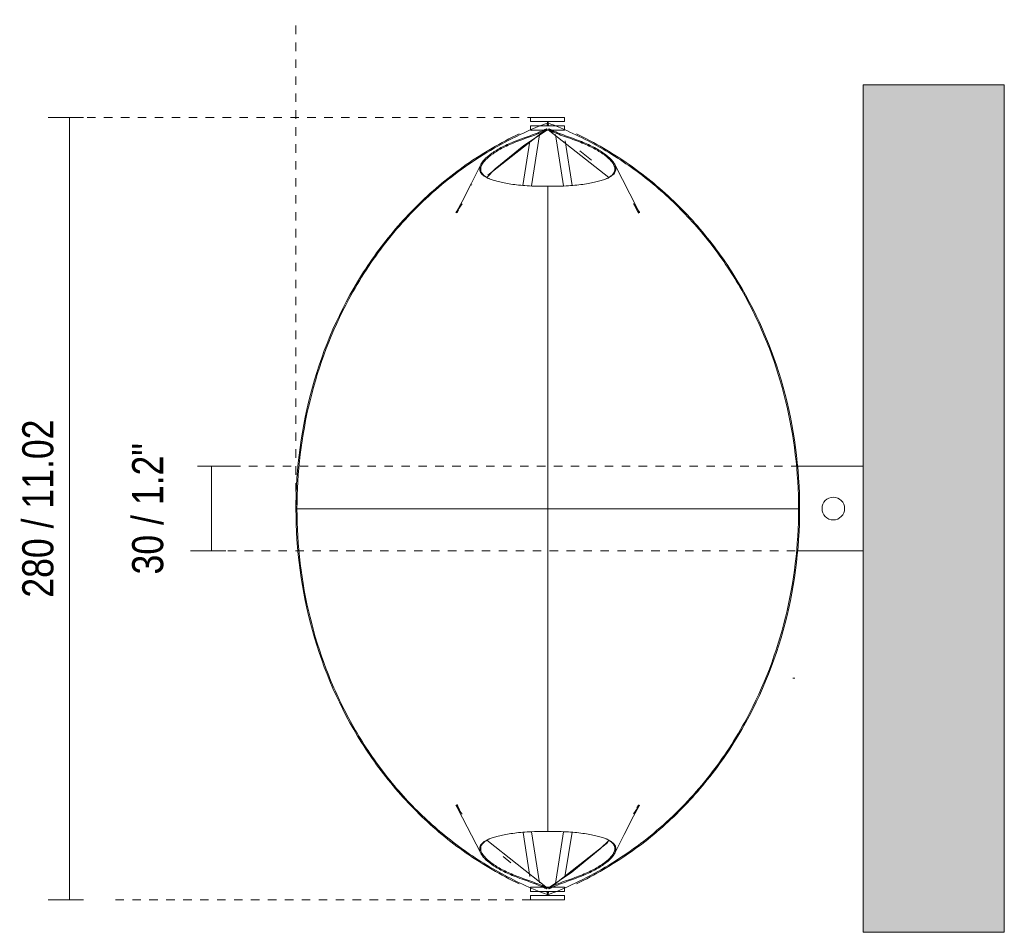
# Model space of a CAD drawing. Header units: millimetres. Extents: x -3568 to -1425, y 197 to 6753.
# Tile 3 of 3: x -3568 to -3219, y 6429 to 6753. Entities that reach past the tile are written whole.
import ezdxf

# ---------------------------------------------------------------- set-up
doc = ezdxf.new("R2010")
doc.units = ezdxf.units.MM
doc.linetypes.add('Dash', pattern=[6, 3, -3])
for name, color, linetype, lineweight in [('Cotas', 7, 'Continuous', 9), ('Cotas-5', 7, 'Continuous', 9), ('Lighthing Fixture Detail Wide Black', 7, 'Continuous', 20), ('Luminarias', 7, 'Continuous', 20), ('Muros', 7, 'Continuous', 9), ('Predeterminada', 7, 'Continuous', 9)]:
    doc.layers.add(name, color=color, linetype=linetype, lineweight=lineweight)
doc.layers.add('Lighthing Fixture Dim Grey Dash', color=7, linetype='Dash', lineweight=9, true_color=0xd2d2d2)
doc.styles.add('Arial Narrow', font='ARIALN.TTF', dxfattribs={"height": 11})
doc.dimstyles.new('FARO_-_2_2mm_Arial_Narrow_mm_Inch_Left', dxfattribs={"dimscale": 304.8, "dimtxt": 11.257741, "dimasz": 0, "dimexe": 0.024606, "dimexo": 0.0625, "dimgap": 0.008202, "dimtad": 1, "dimdec": 0, "dimzin": 0, "dimdsep": 46, "dimtxsty": 'Arial Narrow', "dimblk1": 'NONE', "dimblk2": 'NONE', "dimsah": 1, "dimcen": 0.09, "dimadec": 0, "dimazin": 0, "dimtfac": 1, "dimtdec": 4, "dimtix": 1, "dimtmove": 0, "dimatfit": 3, "dimfxl": 0.016404, "dimfxlon": 1, "dimtvp": 1, "dimtolj": 1, "dimtzin": 0, "dimarcsym": 2})
doc.dimstyles.new('FARO_-_2_2mm_Arial_Narrow_mm_Inch_Left_1', dxfattribs={"dimscale": 304.8, "dimtxt": 11.257741, "dimasz": 0, "dimexe": 0.024606, "dimexo": 0.0625, "dimgap": 0.008202, "dimtad": 1, "dimdec": 0, "dimzin": 0, "dimdsep": 46, "dimtxsty": 'Arial Narrow', "dimblk1": 'NONE', "dimblk2": 'NONE', "dimsah": 1, "dimcen": 0.09, "dimadec": 0, "dimazin": 0, "dimtfac": 1, "dimtdec": 4, "dimtix": 1, "dimtmove": 2, "dimatfit": 3, "dimfxl": 0.016404, "dimfxlon": 1, "dimtvp": 1, "dimtolj": 1, "dimtzin": 0, "dimarcsym": 2})

# ---------------------------------------------------------------- blocks, each defined once
blk = doc.blocks.new('23004-57 - 23004-57 LUANG Black_beige wall lamp-583348-Planta_PDF')
at = {"layer": 'Luminarias'}
for p, q in [((-3386.71, 6718.01), (-3386.71, 6716.51)), ((-3374.71, 6716.51), (-3374.71, 6718.01)), ((-3386.71, 6715.01), (-3386.71, 6713.51)), ((-3386.41, 6693.76), (-3383.56, 6711.81)), ((-3386.32, 6713.51), (-3386.35, 6713.31)), ((-3377.89, 6711.95), (-3375.01, 6693.75)), ((-3375.08, 6713.41), (-3375.1, 6713.51)), ((-3374.71, 6713.51), (-3374.71, 6715.01)), ((-3386.95, 6709.53), (-3389.42, 6693.94)), ((-3372, 6693.92), (-3374.49, 6709.67)), ((-3268.96, 6594.5), (-3292.22, 6594.5)), ((-3292.21, 6564.5), (-3268.96, 6564.5)), ((-3389.39, 6464.88), (-3386.92, 6449.24)), ((-3383.52, 6446.96), (-3386.39, 6465.06)), ((-3375.03, 6465.07), (-3377.92, 6446.82)), ((-3374.53, 6449.08), (-3372.02, 6464.9)), ((-3386.71, 6445.48), (-3386.71, 6443.98)), ((-3374.71, 6443.98), (-3374.71, 6445.48)), ((-3386.71, 6442.48), (-3386.71, 6440.98)), ((-3374.71, 6440.98), (-3374.71, 6442.48))]:
    blk.add_line(p, q, dxfattribs=at)
for start, end in [(0, 180), (180, 0)]:
    blk.add_arc((-3279.51, 6579.5), 4, start, end, dxfattribs=at)
for centre, start_param, end_param in [((-3380.71, 6718.01), 0.000002, 3.141594), ((-3380.71, 6716.51), 0.000002, 3.141594), ((-3380.71, 6715.01), 0.000002, 3.141594), ((-3380.71, 6713.51), 1.775172, 3.141594), ((-3380.71, 6713.51), 1.488309, 1.621271), ((-3380.71, 6713.51), 0.000002, 1.334407), ((-3380.71, 6445.48), 1.818404, 3.141594), ((-3380.71, 6443.98), 0.000002, 3.141594), ((-3380.71, 6445.48), 1.443171, 1.666408), ((-3380.71, 6445.48), 0.000002, 1.289872), ((-3380.71, 6442.48), 0.000002, 3.141594), ((-3380.71, 6440.98), 0.000002, 3.141594)]:
    blk.add_ellipse(centre, major_axis=(6, 0), ratio=0.000002, start_param=start_param, end_param=end_param, dxfattribs=at)
at = {"layer": 'Predeterminada'}
for p, q in [((-3380.65, 6716.16), (-3380.62, 6716.07)), ((-3380.62, 6716.07), (-3380.58, 6716.16)), ((-3380.93, 6713.98), (-3401.8, 6697.54)), ((-3381.08, 6713.93), (-3380.88, 6713.6)), ((-3380.5, 6713.65), (-3359.02, 6696.72)), ((-3380.15, 6713.93), (-3380.36, 6713.6)), ((-3378.57, 6712.81), (-3380.3, 6713.98)), ((-3365.17, 6702.8), (-3369.28, 6706.17)), ((-3403.99, 6701.15), (-3404.6, 6699.96)), ((-3356.65, 6699.96), (-3357.24, 6701.15)), ((-3407.51, 6694.29), (-3407.66, 6693.99)), ((-3350.15, 6687.26), (-3350.3, 6687.47)), ((-3412.74, 6684.2), (-3412.68, 6684.28)), ((-3412.19, 6685.16), (-3412.68, 6684.29)), ((-3349.1, 6473.54), (-3348.55, 6474.52)), ((-3348.49, 6474.62), (-3348.55, 6474.53)), ((-3380.73, 6445.17), (-3402.22, 6462.1)), ((-3380.3, 6444.84), (-3359.35, 6461.34)), ((-3404.58, 6458.86), (-3403.99, 6457.67)), ((-3357.24, 6457.67), (-3356.63, 6458.85)), ((-3396.39, 6456.29), (-3393.69, 6454.07)), ((-3382.7, 6446.03), (-3380.93, 6444.84)), ((-3381.08, 6444.89), (-3380.87, 6445.21)), ((-3380.15, 6444.89), (-3380.35, 6445.21)), ((-3380.61, 6442.75), (-3380.65, 6442.66)), ((-3380.58, 6442.66), (-3380.61, 6442.75))]:
    blk.add_line(p, q, dxfattribs=at)
at = {"layer": 'Predeterminada', "flags": 128}
for points in [[(-3380.72, 6715.01), (-3380.76, 6715.08), (-3380.8, 6715.17)], [(-3380.43, 6715.17), (-3380.48, 6715.08), (-3380.51, 6715.01)], [(-3402.22, 6696.77), (-3399.19, 6699.73), (-3389.13, 6707.99), (-3380.73, 6713.65)], [(-3413.15, 6684.26), (-3412.86, 6684.76), (-3410.96, 6688.25), (-3407.62, 6694.71), (-3404.34, 6701.32)], [(-3356.89, 6701.32), (-3348.82, 6685.57), (-3348.21, 6684.48), (-3348.08, 6684.26)], [(-3380.61, 6579.41), (-3380.62, 6636.47), (-3380.62, 6693.66)], [(-3410.98, 6687.38), (-3412.64, 6685.07), (-3413.15, 6684.26)], [(-3348.08, 6684.26), (-3348.17, 6684.4), (-3348.94, 6685.59), (-3350.15, 6687.26)], [(-3348.42, 6684.07), (-3348.42, 6684.07), (-3348.73, 6684.62), (-3349.8, 6686.58)], [(-3380.61, 6465.16), (-3380.61, 6522.34), (-3380.61, 6579.41)], [(-3404.34, 6457.5), (-3412.41, 6473.24), (-3413.02, 6474.33), (-3413.15, 6474.55)], [(-3413.15, 6474.55), (-3413.06, 6474.41), (-3412.29, 6473.23), (-3410.93, 6471.34)], [(-3412.81, 6474.75), (-3412.81, 6474.75), (-3412.5, 6474.2), (-3411.71, 6472.75)], [(-3348.08, 6474.55), (-3348.37, 6474.05), (-3350.27, 6470.57), (-3353.61, 6464.1), (-3356.89, 6457.5)], [(-3350.26, 6471.42), (-3348.6, 6473.75), (-3348.08, 6474.55)], [(-3359.01, 6462.05), (-3362.04, 6459.08), (-3372.1, 6450.82), (-3380.5, 6445.17)], [(-3380.8, 6443.65), (-3380.75, 6443.73), (-3380.71, 6443.82), (-3380.66, 6443.9), (-3380.62, 6443.98)], [(-3380.61, 6443.98), (-3380.57, 6443.9), (-3380.52, 6443.82), (-3380.47, 6443.73), (-3380.43, 6443.65)]]:
    blk.add_lwpolyline(points, dxfattribs=at)
at = {"layer": 'Predeterminada'}
for points, knots in [([(-3469.42, 6579.41), (-3469.41, 6592.29), (-3466.34, 6618.11), (-3454.27, 6649.9), (-3438.49, 6674.16), (-3422.04, 6691.78), (-3402.62, 6706.16), (-3388.17, 6713.19), (-3380.62, 6716.07)], [0, 0, 0, 0, 0.222222, 0.444444, 0.583333, 0.722222, 0.861111, 1, 1, 1, 1]), ([(-3380.8, 6715.17), (-3380.87, 6715.25), (-3380.89, 6715.39), (-3380.73, 6715.57), (-3380.66, 6715.67), (-3380.76, 6715.8), (-3380.69, 6716.14), (-3380.71, 6716.34), (-3380.7, 6716.45)], [0, 0, 0, 0, 0.125, 0.25, 0.375, 0.5, 0.75, 1, 1, 1, 1]), ([(-3380.62, 6716.07), (-3380.65, 6715.95), (-3380.68, 6715.72), (-3380.59, 6715.45), (-3380.65, 6715.25), (-3380.78, 6715.13), (-3380.82, 6715.06), (-3380.83, 6715.03)], [0, 0, 0, 0, 0.25, 0.5, 0.625, 0.75, 0.8125, 0.8125, 0.8125, 0.8125]), ([(-3380.62, 6716.07), (-3374.58, 6713.77), (-3362.92, 6708.35), (-3346.79, 6697.74), (-3332.42, 6684.91), (-3320.04, 6670.15), (-3309.8, 6653.83), (-3299.11, 6630.42), (-3292.96, 6605.2), (-3291.81, 6585.85), (-3291.81, 6579.41)], [0, 0, 0, 0, 0.111111, 0.222222, 0.333333, 0.444444, 0.555556, 0.666667, 0.888889, 1, 1, 1, 1]), ([(-3380.53, 6716.45), (-3380.52, 6716.34), (-3380.54, 6716.14), (-3380.47, 6715.8), (-3380.57, 6715.67), (-3380.5, 6715.57), (-3380.35, 6715.39), (-3380.36, 6715.25), (-3380.43, 6715.17)], [0, 0, 0, 0, 0.25, 0.5, 0.625, 0.75, 0.875, 1, 1, 1, 1]), ([(-3390.73, 6712.16), (-3394.01, 6710.61), (-3403.61, 6705.55), (-3418.5, 6695.15), (-3434.06, 6679.94), (-3451.32, 6656.61), (-3465.9, 6623.05), (-3469.79, 6593.94), (-3469.79, 6579.41)], [0.0625, 0.0625, 0.0625, 0.0625, 0.125, 0.25, 0.375, 0.5, 0.75, 1, 1, 1, 1]), ([(-3380.62, 6693.66), (-3383.34, 6693.6), (-3388.15, 6693.7), (-3393.85, 6694.33), (-3397.6, 6695.11), (-3399.96, 6695.78), (-3401.4, 6696.27), (-3402.53, 6696.79), (-3403.38, 6697.37), (-3403.99, 6697.95), (-3404.42, 6698.51), (-3404.67, 6699.06), (-3404.78, 6699.84), (-3404.61, 6700.82), (-3404.04, 6701.94), (-3402.81, 6703.46), (-3400.53, 6705.34), (-3397.47, 6707.2), (-3394.49, 6708.64), (-3391.04, 6710.05), (-3386.02, 6711.78), (-3382.45, 6713.21), (-3381.08, 6713.93)], [0, 0, 0, 0, 0.05, 0.1, 0.15, 0.175, 0.2, 0.225, 0.25, 0.275, 0.3, 0.325, 0.35, 0.4, 0.45, 0.5, 0.6, 0.7, 0.75, 0.8, 0.9, 1, 1, 1, 1]), ([(-3380.88, 6713.6), (-3382.23, 6712.89), (-3385.76, 6711.49), (-3390.72, 6709.79), (-3394.15, 6708.4), (-3397.12, 6706.99), (-3400.15, 6705.16), (-3402.42, 6703.31), (-3403.66, 6701.82), (-3404.24, 6700.71), (-3404.42, 6699.75), (-3404.32, 6698.98), (-3404.09, 6698.44), (-3403.68, 6697.89), (-3403.09, 6697.31), (-3402.27, 6696.75), (-3401.54, 6696.41), (-3401.12, 6696.25)], [0, 0, 0, 0, 0.1, 0.2, 0.25, 0.3, 0.4, 0.5, 0.55, 0.6, 0.65, 0.675, 0.7, 0.725, 0.75, 0.775, 0.8, 0.8, 0.8, 0.8]), ([(-3380.15, 6713.93), (-3378.78, 6713.21), (-3375.21, 6711.78), (-3370.19, 6710.05), (-3366.75, 6708.64), (-3363.76, 6707.2), (-3360.7, 6705.34), (-3358.42, 6703.46), (-3357.19, 6701.95), (-3356.72, 6701.01), (-3356.52, 6700.24), (-3356.48, 6699.64), (-3356.56, 6699.06), (-3356.82, 6698.51), (-3357.24, 6697.95), (-3357.86, 6697.37), (-3358.71, 6696.79), (-3359.83, 6696.27), (-3361.27, 6695.78), (-3363.63, 6695.11), (-3367.38, 6694.33), (-3373.08, 6693.7), (-3377.89, 6693.6), (-3380.62, 6693.66)], [0, 0, 0, 0, 0.1, 0.2, 0.25, 0.3, 0.4, 0.5, 0.55, 0.6, 0.625, 0.65, 0.675, 0.7, 0.725, 0.75, 0.775, 0.8, 0.825, 0.85, 0.9, 0.95, 1, 1, 1, 1]), ([(-3360.11, 6696.25), (-3359.69, 6696.41), (-3358.96, 6696.75), (-3358.14, 6697.31), (-3357.55, 6697.89), (-3357.14, 6698.44), (-3356.91, 6698.98), (-3356.81, 6699.75), (-3356.99, 6700.72), (-3357.57, 6701.82), (-3358.81, 6703.31), (-3361.08, 6705.16), (-3364.12, 6706.99), (-3367.09, 6708.4), (-3370.51, 6709.79), (-3375.48, 6711.49), (-3379, 6712.89), (-3380.36, 6713.6)], [0.2, 0.2, 0.2, 0.2, 0.225, 0.25, 0.275, 0.3, 0.325, 0.35, 0.4, 0.45, 0.5, 0.6, 0.7, 0.75, 0.8, 0.9, 1, 1, 1, 1]), ([(-3291.44, 6579.41), (-3291.44, 6593.94), (-3295.33, 6623.05), (-3309.91, 6656.61), (-3327.18, 6679.94), (-3342.73, 6695.15), (-3357.62, 6705.55), (-3367.23, 6710.61), (-3370.5, 6712.16)], [0, 0, 0, 0, 0.25, 0.5, 0.625, 0.75, 0.875, 0.9375, 0.9375, 0.9375, 0.9375]), ([(-3440.18, 6579.41), (-3440.88, 6579.41), (-3442.95, 6579.41), (-3446.36, 6579.41), (-3450.28, 6579.41), (-3455.49, 6579.41), (-3462.15, 6579.41), (-3467.27, 6579.41), (-3469.79, 6579.41)], [-0.5769229, -0.5769229, -0.5769229, -0.5769229, -0.5384615, -0.4615385, -0.3846154, -0.3076923, -0.1538462, 0, 0, 0, 0]), ([(-3469.79, 6579.41), (-3469.79, 6564.88), (-3465.9, 6535.77), (-3451.32, 6502.21), (-3434.05, 6478.88), (-3418.5, 6463.66), (-3403.61, 6453.27), (-3394, 6448.21), (-3390.73, 6446.65)], [0, 0, 0, 0, 0.25, 0.5, 0.625, 0.75, 0.875, 0.9375, 0.9375, 0.9375, 0.9375]), ([(-3380.61, 6442.75), (-3386.65, 6445.05), (-3398.31, 6450.46), (-3414.44, 6461.07), (-3428.81, 6473.91), (-3441.19, 6488.66), (-3451.43, 6504.99), (-3462.12, 6528.4), (-3468.27, 6553.62), (-3469.42, 6572.97), (-3469.42, 6579.41)], [0, 0, 0, 0, 0.111111, 0.222222, 0.333333, 0.444444, 0.555556, 0.666667, 0.888889, 1, 1, 1, 1]), ([(-3291.81, 6579.41), (-3291.82, 6566.52), (-3294.89, 6540.71), (-3306.96, 6508.92), (-3322.74, 6484.66), (-3339.19, 6467.04), (-3358.61, 6452.66), (-3373.06, 6445.62), (-3380.61, 6442.75)], [0, 0, 0, 0, 0.222222, 0.444444, 0.583333, 0.722222, 0.861111, 1, 1, 1, 1]), ([(-3370.5, 6446.65), (-3367.22, 6448.21), (-3357.62, 6453.27), (-3342.73, 6463.66), (-3327.17, 6478.88), (-3309.91, 6502.21), (-3295.33, 6535.77), (-3291.44, 6564.88), (-3291.44, 6579.41)], [0.0625, 0.0625, 0.0625, 0.0625, 0.125, 0.25, 0.375, 0.5, 0.75, 1, 1, 1, 1]), ([(-3322.12, 6579.41), (-3322.48, 6579.41), (-3323.2, 6579.41), (-3323.95, 6579.41), (-3324.34, 6579.41)], [-0.40384615, -0.40384615, -0.40384615, -0.40384615, -0.38461538, -0.3653847, -0.3653847, -0.3653847, -0.3653847]), ([(-3291.44, 6579.41), (-3293.96, 6579.41), (-3297.81, 6579.41), (-3303.06, 6579.41), (-3307.05, 6579.41), (-3310.95, 6579.41), (-3314.87, 6579.41), (-3318.28, 6579.41), (-3320.35, 6579.41), (-3321.05, 6579.41)], [-1, -1, -1, -1, -0.8461538, -0.7692308, -0.6923077, -0.6153846, -0.5384615, -0.4615385, -0.4230771, -0.4230771, -0.4230771, -0.4230771]), ([(-3381.08, 6444.89), (-3382.45, 6445.61), (-3386.02, 6447.03), (-3391.04, 6448.76), (-3394.48, 6450.18), (-3397.47, 6451.62), (-3400.53, 6453.48), (-3402.81, 6455.36), (-3404.04, 6456.87), (-3404.51, 6457.81), (-3404.71, 6458.58), (-3404.75, 6459.17), (-3404.67, 6459.76), (-3404.41, 6460.31), (-3403.99, 6460.87), (-3403.37, 6461.45), (-3402.52, 6462.02), (-3401.4, 6462.55), (-3399.96, 6463.03), (-3397.6, 6463.71), (-3393.85, 6464.49), (-3388.15, 6465.11), (-3383.34, 6465.22), (-3380.61, 6465.16)], [0, 0, 0, 0, 0.1, 0.2, 0.25, 0.3, 0.4, 0.5, 0.55, 0.6, 0.625, 0.65, 0.675, 0.7, 0.725, 0.75, 0.775, 0.8, 0.825, 0.85, 0.9, 0.95, 1, 1, 1, 1]), ([(-3380.61, 6465.16), (-3377.89, 6465.22), (-3373.08, 6465.11), (-3367.38, 6464.49), (-3363.63, 6463.71), (-3361.27, 6463.03), (-3359.83, 6462.55), (-3358.7, 6462.02), (-3357.85, 6461.45), (-3357.24, 6460.87), (-3356.81, 6460.31), (-3356.56, 6459.76), (-3356.45, 6458.98), (-3356.62, 6458), (-3357.19, 6456.87), (-3358.42, 6455.36), (-3360.7, 6453.48), (-3363.76, 6451.62), (-3366.74, 6450.18), (-3370.19, 6448.76), (-3375.21, 6447.03), (-3378.78, 6445.61), (-3380.15, 6444.89)], [0, 0, 0, 0, 0.05, 0.1, 0.15, 0.175, 0.2, 0.225, 0.25, 0.275, 0.3, 0.325, 0.35, 0.4, 0.45, 0.5, 0.6, 0.7, 0.75, 0.8, 0.9, 1, 1, 1, 1]), ([(-3401.12, 6462.57), (-3401.54, 6462.41), (-3402.27, 6462.07), (-3403.09, 6461.5), (-3403.68, 6460.92), (-3404.09, 6460.38), (-3404.32, 6459.83), (-3404.42, 6459.07), (-3404.24, 6458.1), (-3403.66, 6457), (-3402.42, 6455.5), (-3400.15, 6453.66), (-3397.11, 6451.83), (-3394.14, 6450.41), (-3390.72, 6449.02), (-3385.75, 6447.33), (-3382.23, 6445.93), (-3380.87, 6445.21)], [0.2, 0.2, 0.2, 0.2, 0.225, 0.25, 0.275, 0.3, 0.325, 0.35, 0.4, 0.45, 0.5, 0.6, 0.7, 0.75, 0.8, 0.9, 1, 1, 1, 1]), ([(-3380.35, 6445.21), (-3379, 6445.93), (-3375.47, 6447.33), (-3370.51, 6449.02), (-3367.08, 6450.41), (-3364.11, 6451.83), (-3361.08, 6453.66), (-3358.81, 6455.5), (-3357.57, 6457), (-3356.99, 6458.1), (-3356.81, 6459.07), (-3356.91, 6459.83), (-3357.14, 6460.38), (-3357.55, 6460.92), (-3358.14, 6461.5), (-3358.96, 6462.07), (-3359.69, 6462.41), (-3360.11, 6462.57)], [0, 0, 0, 0, 0.1, 0.2, 0.25, 0.3, 0.4, 0.5, 0.55, 0.6, 0.65, 0.675, 0.7, 0.725, 0.75, 0.775, 0.8, 0.8, 0.8, 0.8]), ([(-3380.63, 6443.98), (-3380.88, 6443.89), (-3380.85, 6443.76), (-3380.65, 6443.57), (-3380.59, 6443.36), (-3380.68, 6443.09), (-3380.65, 6442.87), (-3380.61, 6442.75)], [0.0057992, 0.0057992, 0.0057992, 0.0057992, 0.25, 0.375, 0.5, 0.75, 1, 1, 1, 1]), ([(-3380.7, 6442.52), (-3380.7, 6442.58), (-3380.7, 6442.74), (-3380.76, 6443.02), (-3380.66, 6443.14), (-3380.73, 6443.24), (-3380.88, 6443.42), (-3380.87, 6443.57), (-3380.8, 6443.65)], [0.1192319, 0.1192319, 0.1192319, 0.1192319, 0.25, 0.5, 0.625, 0.75, 0.875, 1, 1, 1, 1]), ([(-3380.43, 6443.65), (-3380.36, 6443.57), (-3380.34, 6443.42), (-3380.5, 6443.24), (-3380.57, 6443.14), (-3380.47, 6443.02), (-3380.53, 6442.74), (-3380.53, 6442.58), (-3380.53, 6442.52)], [0, 0, 0, 0, 0.125, 0.25, 0.375, 0.5, 0.75, 0.8807681, 0.8807681, 0.8807681, 0.8807681])]:
    blk.add_open_spline(points, degree=3, knots=knots, dxfattribs=at)
for points in [[(-3380.93, 6714.98), (-3380.9, 6715.04), (-3380.86, 6715.1), (-3380.8, 6715.17)], [(-3380.43, 6715.17), (-3380.37, 6715.1), (-3380.33, 6715.04), (-3380.3, 6714.98)], [(-3381.08, 6713.93), (-3381.01, 6713.94), (-3380.96, 6713.96), (-3380.93, 6713.98)], [(-3380.73, 6713.65), (-3380.76, 6713.63), (-3380.81, 6713.61), (-3380.88, 6713.6)], [(-3380.36, 6713.6), (-3380.43, 6713.61), (-3380.47, 6713.63), (-3380.51, 6713.65)], [(-3380.3, 6713.98), (-3380.27, 6713.96), (-3380.22, 6713.94), (-3380.15, 6713.93)], [(-3439.11, 6579.41), (-3439.47, 6579.41), (-3439.83, 6579.41), (-3440.18, 6579.41)], [(-3438.02, 6579.41), (-3438.39, 6579.41), (-3438.75, 6579.41), (-3439.11, 6579.41)], [(-3436.89, 6579.41), (-3437.28, 6579.41), (-3437.65, 6579.41), (-3438.02, 6579.41)], [(-3435.73, 6579.41), (-3436.12, 6579.41), (-3436.51, 6579.41), (-3436.89, 6579.41)], [(-3434.51, 6579.41), (-3434.93, 6579.41), (-3435.33, 6579.41), (-3435.73, 6579.41)], [(-3433.23, 6579.41), (-3433.67, 6579.41), (-3434.1, 6579.41), (-3434.51, 6579.41)], [(-3431.85, 6579.41), (-3432.33, 6579.41), (-3432.79, 6579.41), (-3433.23, 6579.41)], [(-3430.34, 6579.41), (-3430.87, 6579.41), (-3431.37, 6579.41), (-3431.85, 6579.41)], [(-3380.61, 6579.41), (-3384.03, 6579.41), (-3390.97, 6579.41), (-3401.01, 6579.41), (-3410.03, 6579.41), (-3417.15, 6579.41), (-3422.62, 6579.41), (-3426.95, 6579.41), (-3429.28, 6579.41), (-3430.34, 6579.41)], [(-3330.89, 6579.41), (-3331.95, 6579.41), (-3334.28, 6579.41), (-3338.61, 6579.41), (-3344.08, 6579.41), (-3351.2, 6579.41), (-3360.22, 6579.41), (-3370.26, 6579.41), (-3377.2, 6579.41), (-3380.61, 6579.41)], [(-3329.38, 6579.41), (-3329.86, 6579.41), (-3330.36, 6579.41), (-3330.89, 6579.41)], [(-3328, 6579.41), (-3328.44, 6579.41), (-3328.9, 6579.41), (-3329.38, 6579.41)], [(-3325.5, 6579.41), (-3326.29, 6579.41), (-3327.11, 6579.41), (-3328, 6579.41)], [(-3324.34, 6579.41), (-3324.72, 6579.41), (-3325.11, 6579.41), (-3325.5, 6579.41)], [(-3321.05, 6579.41), (-3321.4, 6579.41), (-3321.76, 6579.41), (-3322.12, 6579.41)], [(-3380.93, 6444.84), (-3380.96, 6444.86), (-3381.01, 6444.88), (-3381.08, 6444.89)], [(-3380.8, 6443.65), (-3380.92, 6443.79), (-3380.98, 6443.91), (-3381, 6444.03)], [(-3380.87, 6445.21), (-3380.8, 6445.2), (-3380.76, 6445.19), (-3380.72, 6445.17)], [(-3380.5, 6445.17), (-3380.47, 6445.19), (-3380.42, 6445.2), (-3380.35, 6445.21)], [(-3380.23, 6444.03), (-3380.25, 6443.91), (-3380.31, 6443.79), (-3380.43, 6443.65)], [(-3380.15, 6444.89), (-3380.22, 6444.88), (-3380.27, 6444.86), (-3380.3, 6444.84)]]:
    blk.add_open_spline(points, degree=3, dxfattribs=at)
blk = doc.blocks.new('DIMBLOCK1-Planta_PDF')
at = {"layer": 'Cotas-5', "color": 251, "true_color": 0x5b5b5b}
for p, q in [((-3549.98, 6718.01), (-3557.48, 6718.01)), ((-3549.98, 6718.01), (-3549.98, 6440.98)), ((-3549.98, 6718.01), (-3544.98, 6718.01)), ((-3549.98, 6440.98), (-3557.48, 6440.98)), ((-3549.98, 6440.98), (-3544.98, 6440.98))]:
    blk.add_line(p, q, dxfattribs=at)
at = {"layer": 'Cotas-5', "color": 0, "insert": (-3566.7, 6547.96), "char_height": 11, "width": 75.6949, "attachment_point": 1, "rotation": 90, "line_spacing_factor": 0.974696, "style": 'Arial Narrow'}
blk.add_mtext('280 / 11.02', dxfattribs=at)
blk = doc.blocks.new('_None')
blk = doc.blocks.new('DIMBLOCK2-Planta_PDF')
at = {"layer": 'Cotas-5', "color": 251, "true_color": 0x5b5b5b}
for p, q in [((-3499.67, 6594.5), (-3504.67, 6594.5)), ((-3499.67, 6594.5), (-3499.67, 6564.5)), ((-3499.67, 6594.5), (-3492.17, 6594.5)), ((-3499.67, 6564.5), (-3507.17, 6564.5)), ((-3499.67, 6564.5), (-3494.67, 6564.5))]:
    blk.add_line(p, q, dxfattribs=at)
at = {"layer": 'Cotas-5', "color": 0, "insert": (-3527.8, 6556.18), "char_height": 11, "width": 55.9671, "attachment_point": 1, "rotation": 90, "line_spacing_factor": 0.974696, "style": 'Arial Narrow'}
blk.add_mtext('30 / 1.2"', dxfattribs=at)

msp = doc.modelspace()

# ---------------------------------------------------------------- hatches: boundary and pattern name
at = {"layer": 'Muros', "true_color": 0xf7f7f7}
msp.add_hatch(color=7, dxfattribs=at).paths.add_polyline_path([(-3218.96, 6429.5), (-3218.96, 6729.5), (-3268.96, 6729.5), (-3268.96, 6429.5), (-3239.84, 6429.5)])

# ---------------------------------------------------------------- linework, layer by layer
at = {"layer": 'Lighthing Fixture Detail Wide Black'}
msp.add_line((-3293.89, 6519.5), (-3293.09, 6519.5), dxfattribs=at)
at = {"layer": 'Lighthing Fixture Dim Grey Dash'}
for p, q in [((-3469.8, 6579.5), (-3469.8, 6752.59)), ((-3384.77, 6718.01), (-3544.77, 6718.01)), ((-3291.45, 6594.5), (-3503.96, 6594.5)), ((-3268.96, 6564.5), (-3498.96, 6564.5)), ((-3380.71, 6440.98), (-3535.71, 6440.98))]:
    msp.add_line(p, q, dxfattribs=at)
at = {"layer": 'Muros', "color": 253, "true_color": 0xaaaaaa}
for p, q in [((-3268.96, 6429.5), (-3268.96, 6729.5)), ((-3268.96, 6729.5), (-3218.96, 6729.5)), ((-3218.96, 6729.5), (-3218.96, 6429.5)), ((-3268.96, 6429.5), (-3218.96, 6429.5))]:
    msp.add_line(p, q, dxfattribs=at)

# ---------------------------------------------------------------- block references
at = {"layer": 'Luminarias'}
msp.add_blockref('23004-57 - 23004-57 LUANG Black_beige wall lamp-583348-Planta_PDF', (0, 0), dxfattribs=at)

# ---------------------------------------------------------------- dimensions: what is measured, and where the dimension line sits
at = {"layer": 'Cotas', "color": 251, "true_color": 0x5b5b5b}
dim = msp.add_linear_dim(base=(-3549.98, 6440.98), p1=(-3544.98, 6718.01), p2=(-3544.98, 6440.98), angle=90, text='280 / 11.02', dimstyle='FARO_-_2_2mm_Arial_Narrow_mm_Inch_Left', override={"dimpost": '<>', "dimfxl": 277.035582}, dxfattribs=at)
dim.commit()
dim.dimension.update_dxf_attribs({"geometry": 'DIMBLOCK1-Planta_PDF', "text_midpoint": (-3558.17, 6579.5)})
dim = msp.add_linear_dim(base=(-3499.67, 6564.5), p1=(-3504.67, 6594.5), p2=(-3494.67, 6564.5), angle=90, dimstyle='FARO_-_2_2mm_Arial_Narrow_mm_Inch_Left_1', override={"dimpost": '<>', "dimfxl": 31.622777}, dxfattribs=at)
dim.commit()
dim.dimension.update_dxf_attribs({"geometry": 'DIMBLOCK2-Planta_PDF', "text_midpoint": (-3520.47, 6584.16), "dimtype": 160, "text_rotation": 90})

doc.saveas('drawing.dxf')
